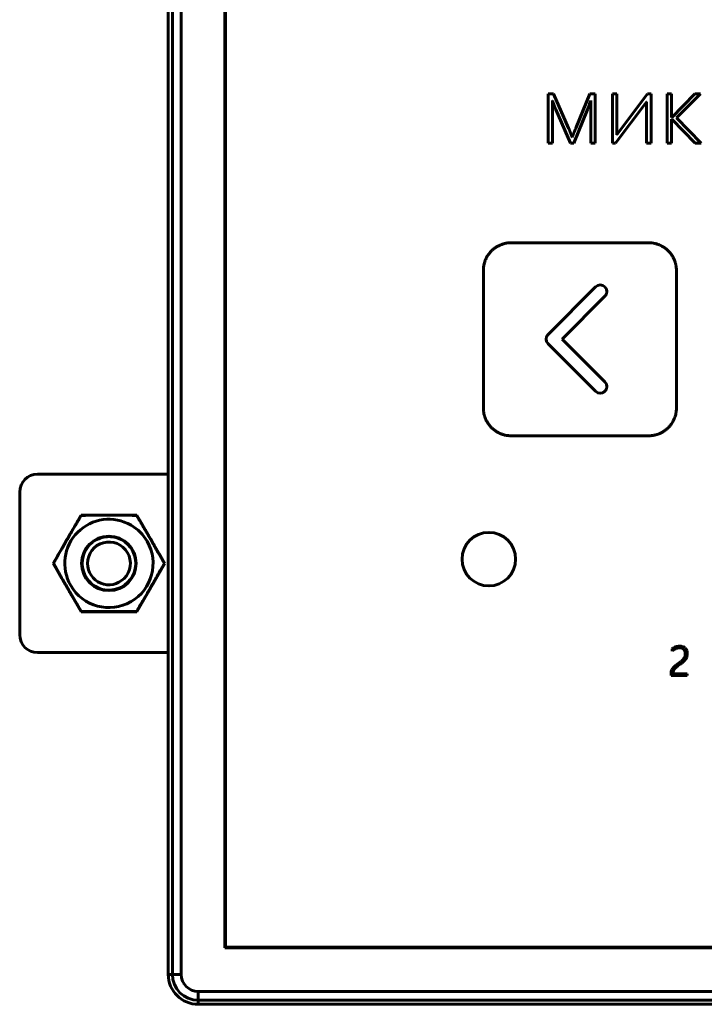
# Model space of a CAD drawing. Header units: millimetres. Extents: x -60 to 67, y -65 to 46.
# Tile 1 of 12: x -60 to -22, y -65 to -10. Entities that reach past the tile are written whole.
import ezdxf

# ---------------------------------------------------------------- set-up
doc = ezdxf.new("R2010")
doc.units = ezdxf.units.MM
doc.linetypes.add('K5LT32769', pattern=[0])
doc.linetypes.add('K5LT_BASIC', pattern=[0])

msp = doc.modelspace()

# ---------------------------------------------------------------- linework, layer by layer
at = {"color": 150, "linetype": 'K5LT32769', "lineweight": 60, "true_color": 0x0080ff}
for p, q in [((-52.155, 43.926), (-52.155, -63.144)), ((-51.927, -63.144), (-51.927, 43.926)), ((-51.927, -63.144), (-51.927, 43.926)), ((-51.43, 43.926), (-51.43, -63.144)), ((-51.43, 43.926), (-51.43, -63.144)), ((-48.984, 42.432), (-48.984, -61.65)), ((-59.482, -35.097), (-52.155, -35.097)), ((-60.482, -44.097), (-60.482, -36.097)), ((-58.61, -40.097), (-57.046, -37.388)), ((-57.046, -37.388), (-53.918, -37.388)), ((-53.918, -37.388), (-52.354, -40.097)), ((-57.046, -42.806), (-58.61, -40.097)), ((-52.354, -40.097), (-53.918, -42.806)), ((-53.918, -42.806), (-57.046, -42.806)), ((-59.482, -45.097), (-52.155, -45.097)), ((-48.984, -61.65), (55.098, -61.65)), ((-52.155, -63.144), (-51.927, -63.144)), ((-52.155, -63.144), (-51.927, -63.144)), ((-51.927, -63.144), (-51.43, -63.144)), ((-51.927, -63.144), (-51.43, -63.144)), ((-50.478, -64.097), (56.592, -64.097)), ((-50.478, -64.097), (-50.478, -64.594)), ((-50.478, -64.097), (56.592, -64.097)), ((-50.478, -64.097), (-50.478, -64.594)), ((-50.478, -64.594), (-50.478, -64.821)), ((-50.478, -64.594), (-50.478, -64.821)), ((56.592, -64.594), (-50.478, -64.594)), ((56.592, -64.594), (-50.478, -64.594)), ((-50.478, -64.821), (56.592, -64.821))]:
    msp.add_line(p, q, dxfattribs=at)
at = {"color": 150, "linetype": 'K5LT_BASIC', "lineweight": 60, "true_color": 0x0080ff}
for p, q in [((-48.943, 42.391), (-48.943, -61.609)), ((-30.87, -13.762), (-30.87, -16.541)), ((-30.572, -13.762), (-30.87, -13.762)), ((-29.725, -15.686), (-30.572, -13.762)), ((-28.537, -13.762), (-29.326, -15.697)), ((-28.23, -13.762), (-28.537, -13.762)), ((-28.23, -16.541), (-28.23, -13.762)), ((-27.022, -13.762), (-27.272, -13.762)), ((-27.272, -13.762), (-27.272, -16.541)), ((-27.022, -16.063), (-27.022, -13.762)), ((-25.299, -13.762), (-26.954, -15.957)), ((-25.099, -13.762), (-25.299, -13.762)), ((-25.099, -16.541), (-25.099, -13.762)), ((-24.203, -13.762), (-24.203, -16.541)), ((-23.953, -13.762), (-24.203, -13.762)), ((-23.953, -15.089), (-23.953, -13.762)), ((-22.653, -13.762), (-23.942, -15.089)), ((-23.676, -15.119), (-22.331, -13.762)), ((-22.331, -13.762), (-22.653, -13.762)), ((-30.631, -16.541), (-30.631, -14.14)), ((-28.548, -14.335), (-28.475, -14.14)), ((-28.475, -14.14), (-28.475, -16.541)), ((-27.095, -16.541), (-25.427, -14.324)), ((-25.351, -14.218), (-25.351, -16.541)), ((-30.436, -14.652), (-29.625, -16.541)), ((-29.421, -16.541), (-28.67, -14.652)), ((-28.67, -14.652), (-28.612, -14.503)), ((-23.942, -15.089), (-23.953, -15.089)), ((-23.953, -16.541), (-23.953, -15.179)), ((-23.953, -15.179), (-23.942, -15.179)), ((-23.942, -15.179), (-22.637, -16.541)), ((-22.287, -16.541), (-23.676, -15.119)), ((-30.87, -16.541), (-30.631, -16.541)), ((-29.625, -16.541), (-29.421, -16.541)), ((-28.475, -16.541), (-28.23, -16.541)), ((-27.272, -16.541), (-27.095, -16.541)), ((-25.351, -16.541), (-25.099, -16.541)), ((-24.203, -16.541), (-23.953, -16.541)), ((-22.637, -16.541), (-22.287, -16.541)), ((-25.233, -22.119), (-32.945, -22.119)), ((-34.5, -23.675), (-34.5, -31.383)), ((-23.681, -31.383), (-23.681, -23.675)), ((-28.207, -24.589), (-30.874, -27.256)), ((-30.087, -27.517), (-27.685, -25.114)), ((-27.685, -29.919), (-30.087, -27.517)), ((-30.874, -27.778), (-28.207, -30.445)), ((-32.945, -32.939), (-25.233, -32.939)), ((-23.923, -44.89), (-23.923, -45.011)), ((-23.985, -46.302), (-23.985, -46.377)), ((-23.985, -46.377), (-23.072, -46.377)), ((-23.875, -46.283), (-23.875, -46.266)), ((-23.072, -46.283), (-23.875, -46.283)), ((-23.072, -46.377), (-23.072, -46.283)), ((-48.943, -61.609), (55.057, -61.609))]:
    msp.add_line(p, q, dxfattribs=at)
at = {"color": 150, "linetype": 'K5LT32769', "lineweight": 60, "true_color": 0x0080ff}
msp.add_circle((-55.482, -40.097), 1.529, dxfattribs=at)
at = {"color": 150, "linetype": 'K5LT_BASIC', "lineweight": 60, "true_color": 0x0080ff}
msp.add_circle((-34.193, -39.859), 1.5, dxfattribs=at)
at = {"color": 150, "linetype": 'K5LT32769', "lineweight": 60, "true_color": 0x0080ff}
for centre, radius, start, end in [((-59.482, -36.097), 1, 90, 180), ((-55.482, -40.097), 2.475, 60, 210), ((-55.482, -40.097), 2.475, 60, 210), ((-55.482, -40.097), 2.475, 30, 60), ((-55.482, -40.097), 2.475, 30, 60), ((-55.482, -40.097), 1.5, 90, 120), ((-55.482, -40.097), 1.5, 75, 90), ((-55.482, -40.097), 1.5, 315, 75), ((-55.482, -40.097), 2.475, 210, 30), ((-55.482, -40.097), 2.475, 210, 30), ((-55.482, -40.097), 1.5, 120, 180), ((-55.482, -40.097), 1.2, 315, 180), ((-55.482, -40.097), 1.2, 315, 180), ((-55.482, -40.097), 1.5, 180, 315), ((-55.482, -40.097), 1.2, 180, 315), ((-55.482, -40.097), 1.2, 180, 315), ((-59.482, -44.097), 1, 180, 270), ((-50.478, -63.144), 1.677, 180, 270), ((-50.478, -63.144), 1.449, 180, 270), ((-50.478, -63.144), 1.449, 180, 270), ((-50.478, -63.144), 0.952, 180, 270), ((-50.478, -63.144), 0.952, 180, 270)]:
    msp.add_arc(centre, radius, start, end, dxfattribs=at)
at = {"color": 150, "linetype": 'K5LT_BASIC', "lineweight": 60, "true_color": 0x0080ff}
for points, degree in [([(-30.631, -14.14), (-30.593, -14.245), (-30.558, -14.34)], 2), ([(-30.558, -14.34), (-30.528, -14.422), (-30.496, -14.509)], 2), ([(-28.612, -14.503), (-28.578, -14.416), (-28.548, -14.335)], 2), ([(-25.427, -14.324), (-25.413, -14.308), (-25.393, -14.278)], 2), ([(-25.393, -14.278), (-25.373, -14.248), (-25.351, -14.218)], 2), ([(-30.496, -14.509), (-30.463, -14.595), (-30.436, -14.652)], 2), ([(-29.661, -15.839), (-29.695, -15.751), (-29.725, -15.686)], 2), ([(-29.598, -16.009), (-29.628, -15.927), (-29.661, -15.839)], 2), ([(-29.527, -16.201), (-29.562, -16.104), (-29.598, -16.009)], 2), ([(-29.386, -15.849), (-29.421, -15.936), (-29.451, -16.014)], 2), ([(-29.326, -15.697), (-29.351, -15.762), (-29.386, -15.849)], 2), ([(-26.99, -16.006), (-27.006, -16.033), (-27.022, -16.063)], 2), ([(-26.954, -15.957), (-26.973, -15.979), (-26.99, -16.006)], 2), ([(-29.451, -16.014), (-29.489, -16.106), (-29.527, -16.201)], 2), ([(-27.685, -24.589), (-27.829, -24.444), (-28.062, -24.444), (-28.207, -24.589)], 3), ([(-27.685, -25.114), (-27.54, -24.97), (-27.54, -24.733), (-27.685, -24.589)], 3), ([(-30.874, -27.256), (-31.019, -27.4), (-31.019, -27.633), (-30.874, -27.778)], 3), ([(-27.685, -30.445), (-27.54, -30.3), (-27.54, -30.064), (-27.685, -29.919)], 3), ([(-28.207, -30.445), (-28.062, -30.59), (-27.829, -30.59), (-27.685, -30.445)], 3), ([(-23.724, -44.779), (-23.795, -44.806), (-23.861, -44.843), (-23.923, -44.89)], 3), ([(-23.923, -45.011), (-23.859, -44.955), (-23.794, -44.911), (-23.727, -44.88)], 3), ([(-23.727, -44.88), (-23.66, -44.848), (-23.591, -44.833), (-23.519, -44.833)], 3), ([(-23.501, -44.738), (-23.578, -44.738), (-23.652, -44.752), (-23.724, -44.779)], 3), ([(-23.519, -44.833), (-23.412, -44.833), (-23.329, -44.862), (-23.27, -44.921)], 3), ([(-23.325, -44.768), (-23.378, -44.748), (-23.436, -44.738), (-23.501, -44.738)], 3), ([(-23.19, -44.851), (-23.228, -44.815), (-23.273, -44.787), (-23.325, -44.768)], 3), ([(-23.27, -44.921), (-23.212, -44.98), (-23.182, -45.063), (-23.182, -45.169)], 3), ([(-23.104, -44.981), (-23.125, -44.93), (-23.153, -44.887), (-23.19, -44.851)], 3), ([(-23.106, -45.349), (-23.085, -45.292), (-23.074, -45.226), (-23.074, -45.152)], 3), ([(-23.074, -45.152), (-23.074, -45.089), (-23.084, -45.032), (-23.104, -44.981)], 3), ([(-23.671, -45.781), (-23.713, -45.812), (-23.751, -45.842), (-23.784, -45.872)], 3), ([(-23.532, -45.679), (-23.582, -45.716), (-23.629, -45.75), (-23.671, -45.781)], 3), ([(-23.663, -45.89), (-23.613, -45.85), (-23.551, -45.804), (-23.478, -45.752)], 3), ([(-23.395, -45.575), (-23.438, -45.609), (-23.483, -45.644), (-23.532, -45.679)], 3), ([(-23.478, -45.752), (-23.423, -45.713), (-23.372, -45.674), (-23.322, -45.635)], 3), ([(-23.284, -45.463), (-23.316, -45.503), (-23.353, -45.54), (-23.395, -45.575)], 3), ([(-23.322, -45.635), (-23.273, -45.595), (-23.23, -45.552), (-23.193, -45.506)], 3), ([(-23.193, -45.506), (-23.156, -45.459), (-23.128, -45.407), (-23.106, -45.349)], 3), ([(-23.973, -46.166), (-23.981, -46.206), (-23.985, -46.252), (-23.985, -46.302)], 3), ([(-23.935, -46.056), (-23.952, -46.089), (-23.965, -46.126), (-23.973, -46.166)], 3), ([(-23.872, -45.961), (-23.897, -45.99), (-23.918, -46.022), (-23.935, -46.056)], 3), ([(-23.875, -46.266), (-23.875, -46.212), (-23.868, -46.166), (-23.854, -46.125)], 3), ([(-23.784, -45.872), (-23.818, -45.901), (-23.847, -45.931), (-23.872, -45.961)], 3), ([(-23.854, -46.125), (-23.84, -46.085), (-23.817, -46.046), (-23.786, -46.007)], 3), ([(-23.786, -46.007), (-23.754, -45.969), (-23.713, -45.93), (-23.663, -45.89)], 3)]:
    msp.add_open_spline(points, degree=degree, dxfattribs=at)
for points, knots in [([(-32.945, -22.119), (-32.978, -22.119), (-33.043, -22.121), (-33.139, -22.13), (-33.233, -22.145), (-33.301, -22.16), (-33.344, -22.171), (-33.368, -22.177), (-33.408, -22.189), (-33.457, -22.205), (-33.51, -22.225), (-33.555, -22.243), (-33.613, -22.269), (-33.71, -22.318), (-33.841, -22.399), (-33.984, -22.513), (-34.075, -22.604), (-34.161, -22.703), (-34.204, -22.76), (-34.241, -22.815), (-34.244, -22.819), (-34.246, -22.823), (-34.252, -22.831), (-34.263, -22.848), (-34.286, -22.886), (-34.323, -22.952), (-34.359, -23.024), (-34.389, -23.094), (-34.408, -23.145), (-34.431, -23.212), (-34.448, -23.271), (-34.473, -23.375), (-34.494, -23.502), (-34.5, -23.62), (-34.5, -23.675)], [0, 0, 0, 0, 1.221197, 2.442394, 3.663591, 4.884788, 5.132251, 5.379714, 5.842406, 6.767789, 7.416183, 8.054764, 8.693345, 9.915343, 12.390547, 14.827573, 17.264599, 17.526791, 20.107053, 20.134812, 20.190331, 20.301367, 20.32587, 20.585622, 21.091951, 22.104607, 23.602949, 24.28405, 25.126694, 25.769227, 27.054294, 27.531649, 29.936605, 32, 32, 32, 32]), ([(-23.681, -23.675), (-23.681, -23.642), (-23.683, -23.577), (-23.692, -23.481), (-23.707, -23.387), (-23.721, -23.319), (-23.732, -23.276), (-23.739, -23.252), (-23.751, -23.212), (-23.767, -23.163), (-23.787, -23.109), (-23.805, -23.064), (-23.831, -23.006), (-23.88, -22.909), (-23.961, -22.778), (-24.075, -22.635), (-24.165, -22.545), (-24.265, -22.458), (-24.323, -22.413), (-24.38, -22.375), (-24.384, -22.373), (-24.393, -22.367), (-24.41, -22.356), (-24.448, -22.333), (-24.513, -22.296), (-24.584, -22.261), (-24.655, -22.231), (-24.71, -22.21), (-24.767, -22.19), (-24.824, -22.174), (-24.918, -22.15), (-25.025, -22.131), (-25.143, -22.121), (-25.203, -22.119), (-25.233, -22.119)], [0, 0, 0, 0, 1.2251, 2.4502, 3.6753, 4.900401, 5.148883, 5.397365, 5.859707, 6.784392, 7.444924, 8.095425, 8.745926, 9.954826, 12.430095, 14.866262, 17.302429, 17.565296, 20.177534, 20.227562, 20.327618, 20.373715, 20.632841, 21.138176, 22.148846, 23.626443, 24.287913, 25.204862, 25.943901, 26.68294, 27.508867, 29.74868, 30.87434, 32, 32, 32, 32]), ([(-34.5, -31.383), (-34.5, -31.416), (-34.498, -31.481), (-34.489, -31.578), (-34.475, -31.672), (-34.46, -31.74), (-34.449, -31.783), (-34.442, -31.806), (-34.431, -31.846), (-34.414, -31.896), (-34.395, -31.949), (-34.376, -31.994), (-34.35, -32.052), (-34.301, -32.15), (-34.22, -32.28), (-34.106, -32.424), (-34.015, -32.514), (-33.916, -32.601), (-33.858, -32.644), (-33.802, -32.682), (-33.797, -32.685), (-33.789, -32.691), (-33.771, -32.702), (-33.733, -32.725), (-33.668, -32.762), (-33.596, -32.797), (-33.525, -32.828), (-33.472, -32.848), (-33.416, -32.867), (-33.36, -32.884), (-33.264, -32.908), (-33.154, -32.927), (-33.036, -32.937), (-32.975, -32.939), (-32.945, -32.939)], [0, 0, 0, 0, 1.22505, 2.450101, 3.675151, 4.900202, 5.148574, 5.396947, 5.860066, 6.786304, 7.44231, 8.088414, 8.734518, 9.950793, 12.428331, 14.867696, 17.30706, 17.569553, 20.16387, 20.205684, 20.289311, 20.367764, 20.626869, 21.131681, 22.141306, 23.628437, 24.298061, 25.187128, 25.889561, 26.591994, 27.488137, 29.737656, 30.868828, 32, 32, 32, 32]), ([(-25.233, -32.939), (-25.2, -32.939), (-25.136, -32.937), (-25.04, -32.928), (-24.946, -32.913), (-24.879, -32.899), (-24.836, -32.888), (-24.813, -32.881), (-24.773, -32.87), (-24.724, -32.854), (-24.671, -32.834), (-24.625, -32.815), (-24.568, -32.79), (-24.471, -32.741), (-24.341, -32.661), (-24.241, -32.581), (-24.186, -32.532), (-24.167, -32.514), (-24.134, -32.482), (-24.084, -32.43), (-24.036, -32.374), (-23.991, -32.316), (-23.963, -32.278), (-23.942, -32.247), (-23.933, -32.233), (-23.904, -32.189), (-23.863, -32.118), (-23.823, -32.036), (-23.795, -31.969), (-23.773, -31.914), (-23.747, -31.836), (-23.729, -31.773), (-23.718, -31.722), (-23.714, -31.703), (-23.708, -31.676), (-23.7, -31.628), (-23.686, -31.53), (-23.681, -31.443), (-23.681, -31.383)], [0, 0, 0, 0, 1.370108, 2.740216, 4.110324, 5.480432, 5.758315, 6.036197, 6.553354, 7.587667, 8.326136, 9.053296, 9.780456, 11.133231, 13.908938, 16.639445, 16.934589, 17.230843, 17.822241, 19.005038, 20.510006, 21.122887, 22.348647, 22.62481, 22.806471, 23.09912, 25.014799, 26.462691, 27.192425, 28.248104, 29.114862, 30.848379, 31.118786, 31.399263, 31.700587, 32.303234, 33.508529, 36, 36, 36, 36]), ([(-23.182, -45.169), (-23.182, -45.23), (-23.191, -45.285), (-23.228, -45.38), (-23.253, -45.423), (-23.284, -45.463)], [0, 0, 0, 0, 1.5, 1.5, 3, 3, 3, 3])]:
    msp.add_open_spline(points, degree=3, knots=knots, dxfattribs=at)
at = {"color": 150, "linetype": 'K5LT32769', "lineweight": 60, "true_color": 0x0080ff}
for points, knots in [([(-57.037, -37.404), (-57.058, -37.44), (-57.094, -37.502), (-57.146, -37.591), (-57.209, -37.698), (-57.273, -37.805), (-57.336, -37.913), (-57.39, -38.005), (-57.45, -38.108), (-57.516, -38.221), (-57.583, -38.336), (-57.641, -38.436), (-57.69, -38.52), (-57.745, -38.614), (-57.799, -38.708), (-57.853, -38.801), (-57.893, -38.871), (-57.934, -38.941), (-57.973, -39.01), (-58.012, -39.078), (-58.05, -39.145), (-58.088, -39.212), (-58.193, -39.394), (-58.303, -39.588), (-58.419, -39.792), (-58.476, -39.894), (-58.534, -39.995), (-58.572, -40.063), (-58.591, -40.097)], [0, 0, 0, 0, 0.04046, 0.070805, 0.10115, 0.161841, 0.192186, 0.222531, 0.264723, 0.306916, 0.349108, 0.3913, 0.417041, 0.442782, 0.494265, 0.520006, 0.545747, 0.571488, 0.597229, 0.621764, 0.646299, 0.670834, 0.695369, 0.847684, 0.885763, 0.923842, 0.961921, 1, 1, 1, 1]), ([(-53.927, -37.404), (-53.979, -37.404), (-54.081, -37.403), (-54.234, -37.402), (-54.388, -37.4), (-54.542, -37.399), (-54.697, -37.398), (-54.902, -37.397), (-55.084, -37.396), (-55.241, -37.396), (-55.322, -37.396), (-55.402, -37.396), (-55.483, -37.396), (-55.563, -37.396), (-55.644, -37.396), (-55.725, -37.396), (-55.805, -37.396), (-55.884, -37.396), (-55.964, -37.397), (-56.043, -37.397), (-56.121, -37.397), (-56.196, -37.398), (-56.27, -37.398), (-56.344, -37.399), (-56.445, -37.399), (-56.573, -37.4), (-56.728, -37.402), (-56.857, -37.403), (-56.959, -37.403), (-57.011, -37.404), (-57.037, -37.404)], [0, 0, 0, 0, 0.05, 0.1, 0.15, 0.2, 0.249496, 0.298991, 0.397982, 0.423555, 0.449128, 0.4747, 0.500273, 0.525845, 0.551418, 0.576991, 0.602563, 0.627879, 0.653195, 0.678511, 0.703827, 0.727554, 0.751282, 0.775009, 0.798737, 0.849053, 0.899368, 0.949684, 0.974842, 1, 1, 1, 1]), ([(-53.143, -38.746), (-53.15, -38.734), (-53.164, -38.71), (-53.195, -38.655), (-53.237, -38.583), (-53.29, -38.492), (-53.357, -38.377), (-53.423, -38.263), (-53.488, -38.152), (-53.537, -38.069), (-53.586, -37.986), (-53.634, -37.902), (-53.683, -37.819), (-53.732, -37.736), (-53.781, -37.653), (-53.83, -37.57), (-53.878, -37.487), (-53.911, -37.432), (-53.927, -37.404)], [0, 0, 0, 0, 0.026565, 0.053129, 0.119541, 0.185953, 0.252364, 0.376182, 0.438091, 0.5, 0.5625, 0.625, 0.6875, 0.75, 0.8125, 0.875, 0.9375, 1, 1, 1, 1]), ([(-52.373, -40.097), (-52.398, -40.052), (-52.449, -39.963), (-52.524, -39.829), (-52.6, -39.695), (-52.676, -39.561), (-52.74, -39.449), (-52.791, -39.359), (-52.841, -39.272), (-52.89, -39.187), (-52.938, -39.102), (-52.976, -39.036), (-53.016, -38.966), (-53.058, -38.893), (-53.1, -38.82), (-53.129, -38.771), (-53.143, -38.746)], [0, 0, 0, 0, 0.1, 0.2, 0.3, 0.4, 0.5, 0.55, 0.6, 0.692947, 0.73942, 0.785894, 0.83942, 0.892947, 0.946473, 1, 1, 1, 1]), ([(-58.591, -40.097), (-58.566, -40.142), (-58.515, -40.231), (-58.44, -40.364), (-58.364, -40.498), (-58.288, -40.632), (-58.224, -40.744), (-58.173, -40.834), (-58.123, -40.921), (-58.074, -41.007), (-58.026, -41.091), (-57.988, -41.158), (-57.948, -41.227), (-57.906, -41.301), (-57.863, -41.374), (-57.835, -41.423), (-57.821, -41.447)], [0, 0, 0, 0, 0.1, 0.2, 0.3, 0.4, 0.5, 0.55, 0.6, 0.693012, 0.739518, 0.786025, 0.839518, 0.893012, 0.946506, 1, 1, 1, 1]), ([(-53.927, -42.79), (-53.906, -42.754), (-53.87, -42.692), (-53.817, -42.603), (-53.755, -42.496), (-53.691, -42.388), (-53.628, -42.28), (-53.574, -42.188), (-53.514, -42.086), (-53.448, -41.972), (-53.381, -41.858), (-53.323, -41.758), (-53.274, -41.673), (-53.219, -41.58), (-53.165, -41.486), (-53.111, -41.393), (-53.071, -41.322), (-53.03, -41.252), (-52.991, -41.183), (-52.952, -41.115), (-52.914, -41.049), (-52.875, -40.982), (-52.771, -40.8), (-52.661, -40.606), (-52.545, -40.401), (-52.488, -40.3), (-52.43, -40.198), (-52.392, -40.131), (-52.373, -40.097)], [0, 0, 0, 0, 0.04046, 0.070805, 0.10115, 0.161841, 0.192186, 0.222531, 0.264723, 0.306916, 0.349108, 0.3913, 0.417041, 0.442782, 0.494265, 0.520006, 0.545747, 0.571488, 0.597229, 0.621764, 0.646299, 0.670834, 0.695369, 0.847684, 0.885763, 0.923842, 0.961921, 1, 1, 1, 1]), ([(-57.821, -41.447), (-57.81, -41.467), (-57.787, -41.506), (-57.753, -41.565), (-57.719, -41.624), (-57.681, -41.689), (-57.64, -41.76), (-57.595, -41.837), (-57.55, -41.914), (-57.481, -42.032), (-57.408, -42.158), (-57.33, -42.291), (-57.271, -42.391), (-57.212, -42.491), (-57.154, -42.59), (-57.095, -42.69), (-57.056, -42.756), (-57.037, -42.79)], [0, 0, 0, 0, 0.043116, 0.086233, 0.129349, 0.172465, 0.229349, 0.286233, 0.343116, 0.4, 0.55, 0.625, 0.7, 0.775, 0.85, 0.925, 1, 1, 1, 1]), ([(-57.037, -42.79), (-57.016, -42.79), (-56.975, -42.79), (-56.903, -42.791), (-56.82, -42.791), (-56.696, -42.792), (-56.571, -42.793), (-56.446, -42.794), (-56.339, -42.795), (-56.22, -42.796), (-56.089, -42.796), (-55.978, -42.797), (-55.89, -42.797), (-55.819, -42.797), (-55.743, -42.798), (-55.662, -42.798), (-55.581, -42.798), (-55.5, -42.798), (-55.419, -42.798), (-55.338, -42.798), (-55.257, -42.798), (-55.177, -42.797), (-55.099, -42.797), (-55.022, -42.797), (-54.945, -42.797), (-54.854, -42.796), (-54.75, -42.796), (-54.591, -42.795), (-54.434, -42.794), (-54.277, -42.792), (-54.161, -42.791), (-54.044, -42.791), (-53.966, -42.79), (-53.927, -42.79)], [0, 0, 0, 0, 0.02023, 0.04046, 0.070805, 0.10115, 0.161841, 0.192186, 0.222531, 0.264723, 0.306916, 0.349108, 0.370204, 0.3913, 0.417041, 0.442782, 0.468524, 0.494265, 0.520006, 0.545747, 0.571488, 0.597229, 0.621764, 0.646299, 0.670834, 0.695369, 0.733448, 0.771527, 0.847684, 0.885763, 0.923842, 0.961921, 1, 1, 1, 1])]:
    msp.add_open_spline(points, degree=3, knots=knots, dxfattribs=at)

doc.saveas('drawing.dxf')
